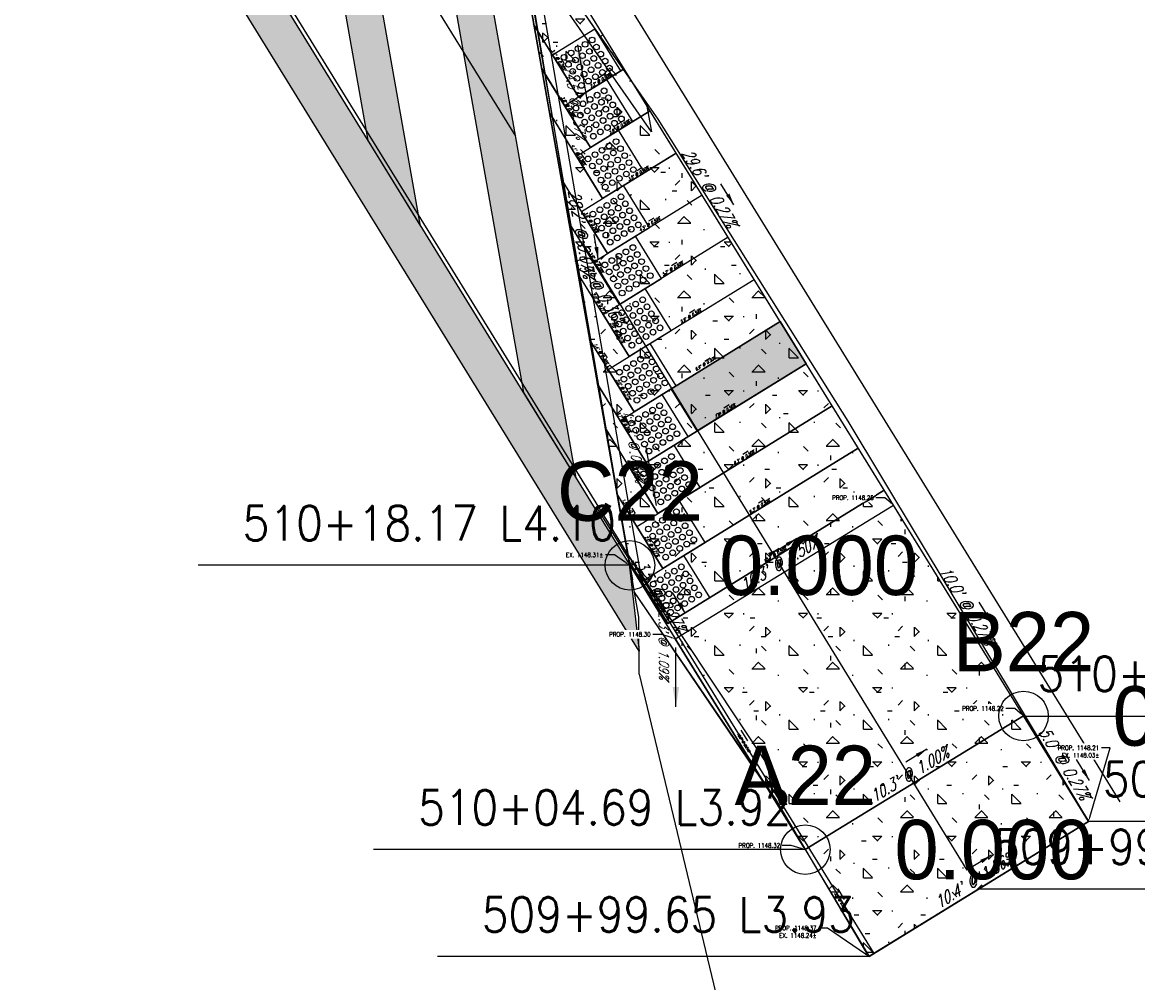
# Model space of a CAD drawing. Extents: x 167754 to 212748, y 396132 to 454338.
# Tile 18 of 147: x 180212 to 180257, y 414818 to 414857. Entities that reach past the tile are written whole.
import ezdxf
from ezdxf import colors
from ezdxf.entities.mleader import LeaderData, LeaderLine
from ezdxf.enums import TextEntityAlignment as Align
from ezdxf.math import Vec2, Vec3

# ---------------------------------------------------------------- set-up
doc = ezdxf.new("R2010")
doc.units = 0
doc.header["$MEASUREMENT"] = 0
doc.layers.get('0').update_dxf_attribs({"linetype": 'CONTINUOUS'})
for name, color, linetype, plot in [('0_3DP_MAT', 181, 'CONTINUOUS', False), ('0_EX. 3DP', 31, 'CONTINUOUS', False), ('0_QUANTITIES_PAVEMENT REMOVED', 130, 'CONTINUOUS', False)]:
    doc.layers.add(name, color=color, linetype=linetype, plot=plot)
for name, color, linetype in [('0_JLD_PR_3DP', 40, 'CONTINUOUS'), ('0_PNTS', 1, 'CONTINUOUS'), ('L141', 7, 'CONTINUOUS'), ('L148', 7, 'CONTINUOUS'), ('PNTDESC', 3, 'CONTINUOUS'), ('PNTELEV', 5, 'CONTINUOUS'), ('PNTNO', 7, 'CONTINUOUS'), ('POLYLINE_LABEL_CORRECTION_2', 7, 'CONTINUOUS'), ('PV_P_CURB_RAMP', 3, 'CONTINUOUS'), ('PV_P_CURB_RAMP_DOMES', 7, 'CONTINUOUS'), ('PV_P_CURB_RAMP_HATCH', 3, 'CONTINUOUS'), ('PV_P_GRADE_BREAKS', 3, 'CONTINUOUS'), ('SC_SCRATCH-6', 6, 'CONTINUOUS')]:
    doc.layers.add(name, color=color, linetype=linetype)
doc.styles.add('PTXT', font='TXT')
doc.styles.add('romans', font='romans.shx', dxfattribs={"width": 0.75, "oblique": 22.5})
doc.styles.get("Standard").update_dxf_attribs({"font": 'romans.shx', "width": 0.9})
doc.dimstyles.new('4P', dxfattribs={"dimscale": 4, "dimtxt": 0.14, "dimasz": 0.14, "dimexe": 0.05, "dimexo": 0.05, "dimgap": 0.05, "dimtad": 1, "dimzin": 0, "dimdsep": 46, "dimtxsty": 'romans', "dimcen": 0, "dimdle": 0.1, "dimclrd": 1, "dimclre": 1, "dimclrt": 7, "dimaunit": 1, "dimadec": 4, "dimazin": 0, "dimtfac": 1, "dimtmove": 0, "dimatfit": 2, "dimfxl": 1, "dimtvp": 1, "dimtolj": 1, "dimtzin": 0, "dimarcsym": 0})

# ---------------------------------------------------------------- blocks, each defined once
blk = doc.blocks.new('SPT4')
at = {"color": 0, "linetype": 'Continuous'}
blk.add_circle((0, 0), 0.5, dxfattribs=at)
blk = doc.blocks.new('SRVPNO1')
at = {"layer": 'PNTDESC', "style": 'PTXT'}
blk.add_attdef('DESC2', text='', height=1, dxfattribs=at).set_placement((0, -1.75), align=Align.CENTER)
at = {"layer": 'PNTELEV', "style": 'PTXT'}
blk.add_attdef('ELEV2', (1.5, -0.5), '', height=1, dxfattribs=at)
at = {"layer": 'PNTNO', "style": 'PTXT'}
blk.add_attdef('PT#', text='', height=1, dxfattribs=at).set_placement((0, 0.75), align=Align.CENTER)

msp = doc.modelspace()

# ---------------------------------------------------------------- hatches: boundary and pattern name
at = {"layer": 'L141', "transparency": 33554495}
h = msp.add_hatch(color=256, dxfattribs=at)
h.dxf.hatch_style = 1
h.paths.add_polyline_path([(180228.126, 414848.324), (180223.241, 414875.939), (180221.106, 414879.401), (180225.991, 414851.786)])
h = msp.add_hatch(color=256, dxfattribs=at)
h.dxf.hatch_style = 1
h.paths.add_polyline_path([(180234.409, 414838.138), (180229.525, 414865.751), (180227.39, 414869.213), (180232.275, 414841.598)])
at = {"layer": 'L148', "transparency": 33554495}
h = msp.add_hatch(color=256, dxfattribs=at)
h.dxf.hatch_style = 1
h.paths.add_polyline_path([(180242.643, 414844.467), (180243.693, 414842.764), (180239.292, 414840.05), (180238.242, 414841.752)])

# ---------------------------------------------------------------- linework, layer by layer
at = {"layer": '0_3DP_MAT', "color": 211}
for points in [[(180231.966, 414851.954), (180225.685, 414862.121)], [(180234.504, 414853.546), (180232.687, 414856.493)], [(180233.012, 414854.697), (180234.462, 414852.346)], [(180234.504, 414853.546), (180236.343, 414854.68)], [(180235.47, 414849.442), (180233.329, 414852.913)], [(180234.987, 414851.494), (180237.393, 414852.978)], [(180235.47, 414849.442), (180238.443, 414851.276)], [(180236.151, 414845.162), (180234.104, 414848.481)], [(180236.546, 414843.056), (180234.486, 414846.395)], [(180236.745, 414840.828), (180242.643, 414844.467)], [(180236.745, 414840.828), (180234.94, 414843.753)], [(180237.227, 414838.776), (180243.693, 414842.764)], [(180237.227, 414838.776), (180235.255, 414841.972)], [(180237.709, 414836.724), (180235.571, 414840.191)]]:
    msp.add_lwpolyline(points, dxfattribs=at)
at = {"layer": '0_3DP_MAT', "color": 211, "elevation": 1148.282}
msp.add_lwpolyline([(180236.954, 414830.231), (180241.734, 414810.322)], dxfattribs=at)
at = {"layer": '0_3DP_MAT', "color": 211}
for points in [[(180234.504, 414853.546, 1148.316), (180232.7, 414856.454, 1148.326)], [(180234.987, 414851.494, 1148.314), (180233.013, 414854.693, 1148.325)], [(180236.343, 414854.68, 1148.306), (180234.504, 414853.546, 1148.316)], [(180235.47, 414849.442, 1148.312), (180233.327, 414852.922, 1148.323)], [(180237.394, 414852.976, 1148.3), (180234.987, 414851.494, 1148.314)], [(180238.446, 414851.27, 1148.295), (180235.47, 414849.442, 1148.312)], [(180239.495, 414849.57, 1148.289), (180235.668, 414847.215, 1148.312), (180233.803, 414850.242, 1148.321)], [(180236.151, 414845.162, 1148.309), (180234.121, 414848.453, 1148.32)], [(180240.538, 414847.878, 1148.284), (180236.151, 414845.162, 1148.309)], [(180236.546, 414843.056, 1148.308), (180235.496, 414844.758, 1148.313), (180234.486, 414846.395, 1148.32)], [(180241.6, 414846.158, 1148.278), (180236.546, 414843.056, 1148.308)], [(180242.638, 414844.473, 1148.273), (180236.745, 414840.828, 1148.307)], [(180236.745, 414840.828, 1148.307), (180235.695, 414842.531, 1148.313), (180234.961, 414843.717, 1148.317)], [(180243.694, 414842.762, 1148.267), (180237.227, 414838.776, 1148.305)], [(180237.227, 414838.776, 1148.305), (180235.277, 414841.941, 1148.316)], [(180237.709, 414836.724, 1148.303), (180235.589, 414840.182, 1148.314)]]:
    msp.add_polyline3d(points, dxfattribs=at)
at = {"layer": '0_QUANTITIES_PAVEMENT REMOVED'}
msp.add_lwpolyline([(180231.729, 414861.238), (180237.238, 414853.319), (180237.454, 414852.133), (180231.945, 414860.052)], close=True, dxfattribs=at)
at = {"layer": 'L141'}
for points in [[(180228.126, 414848.324), (180223.241, 414875.939), (180221.106, 414879.401), (180225.991, 414851.786)], [(180234.409, 414838.138), (180229.525, 414865.751), (180227.39, 414869.213), (180232.275, 414841.598)]]:
    msp.add_lwpolyline(points, close=True, dxfattribs=at)
at = {"layer": 'L148'}
msp.add_lwpolyline([(180242.643, 414844.467), (180243.693, 414842.764), (180239.292, 414840.05), (180238.242, 414841.752), (180242.643, 414844.467)], close=True, dxfattribs=at)
at = {"layer": 'PV_P_CURB_RAMP_DOMES'}
for points in [[(180233.454, 414855.248), (180235.156, 414856.298)], [(180233.454, 414855.248), (180235.156, 414856.298)], [(180236.206, 414854.596), (180235.156, 414856.298)], [(180234.504, 414853.546), (180233.454, 414855.248)], [(180233.454, 414855.248), (180234.504, 414853.546)], [(180233.937, 414853.197), (180235.64, 414854.247)], [(180233.937, 414853.197), (180235.64, 414854.247)], [(180234.504, 414853.546), (180236.206, 414854.596)], [(180236.69, 414852.544), (180235.64, 414854.247)], [(180234.987, 414851.494), (180233.937, 414853.197)], [(180233.937, 414853.197), (180234.987, 414851.494)], [(180234.987, 414851.494), (180236.69, 414852.544)], [(180234.42, 414851.144), (180236.122, 414852.194)], [(180234.42, 414851.144), (180236.122, 414852.194)], [(180237.172, 414850.492), (180236.122, 414852.194)], [(180235.47, 414849.442), (180234.42, 414851.144)], [(180234.42, 414851.144), (180235.47, 414849.442)], [(180235.47, 414849.442), (180237.172, 414850.492)], [(180234.618, 414848.917), (180236.321, 414849.967)], [(180234.618, 414848.917), (180236.321, 414849.967)], [(180237.371, 414848.265), (180236.321, 414849.967)], [(180235.668, 414847.215), (180234.618, 414848.917)], [(180234.618, 414848.917), (180235.668, 414847.215)], [(180235.101, 414846.865), (180236.803, 414847.915)], [(180235.101, 414846.865), (180236.803, 414847.915)], [(180235.668, 414847.215), (180237.371, 414848.265)], [(180237.853, 414846.212), (180236.803, 414847.915)], [(180236.151, 414845.162), (180235.101, 414846.865)], [(180235.101, 414846.865), (180236.151, 414845.162)], [(180236.151, 414845.162), (180237.853, 414846.212)], [(180235.496, 414844.758), (180237.198, 414845.808)], [(180235.496, 414844.758), (180237.198, 414845.808)], [(180238.248, 414844.106), (180237.198, 414845.808)], [(180236.546, 414843.056), (180235.496, 414844.758)], [(180235.496, 414844.758), (180236.546, 414843.056)], [(180236.546, 414843.056), (180238.248, 414844.106)], [(180235.695, 414842.531), (180237.397, 414843.581)], [(180235.695, 414842.531), (180237.397, 414843.581)], [(180238.447, 414841.878), (180237.397, 414843.581)], [(180236.745, 414840.828), (180235.695, 414842.531)], [(180235.695, 414842.531), (180236.745, 414840.828)], [(180236.745, 414840.828), (180238.447, 414841.878)], [(180236.177, 414840.478), (180237.879, 414841.528)], [(180236.177, 414840.478), (180237.879, 414841.528)], [(180238.929, 414839.826), (180237.879, 414841.528)], [(180237.227, 414838.776), (180236.177, 414840.478)], [(180236.177, 414840.478), (180237.227, 414838.776)], [(180237.227, 414838.776), (180238.929, 414839.826)], [(180236.659, 414838.426), (180238.361, 414839.476)], [(180236.659, 414838.426), (180238.361, 414839.476)], [(180239.411, 414837.774), (180238.361, 414839.476)], [(180237.709, 414836.724), (180236.659, 414838.426)], [(180236.659, 414838.426), (180237.709, 414836.724)], [(180237.709, 414836.724), (180239.411, 414837.774)], [(180236.858, 414836.199), (180238.56, 414837.249)], [(180236.858, 414836.199), (180238.56, 414837.249)], [(180239.61, 414835.546), (180238.56, 414837.249)], [(180237.908, 414834.496), (180236.858, 414836.199)], [(180236.858, 414836.199), (180237.908, 414834.496)], [(180237.908, 414834.496), (180239.61, 414835.546)], [(180237.057, 414833.971), (180238.759, 414835.021)], [(180237.057, 414833.971), (180238.759, 414835.021)], [(180239.809, 414833.319), (180238.759, 414835.021)], [(180238.107, 414832.269), (180237.057, 414833.971)], [(180237.057, 414833.971), (180238.107, 414832.269)], [(180238.107, 414832.269), (180239.809, 414833.319)]]:
    msp.add_lwpolyline(points, dxfattribs=at)
for centre in [(180234.485, 414855.49), (180234.768, 414855.665), (180235.051, 414855.84), (180235.226, 414855.557), (180233.918, 414855.141), (180234.201, 414855.316), (180234.376, 414855.032), (180234.659, 414855.207), (180234.943, 414855.382), (180235.118, 414855.098), (180235.401, 414855.273), (180235.576, 414854.99), (180234.093, 414854.857), (180234.267, 414854.574), (180234.551, 414854.749), (180234.834, 414854.924), (180235.009, 414854.64), (180235.292, 414854.815), (180235.751, 414854.706), (180234.442, 414854.291), (180234.726, 414854.465), (180234.9, 414854.182), (180235.184, 414854.357), (180235.467, 414854.532), (180234.617, 414854.007), (180235.535, 414853.788), (180234.684, 414853.264), (180234.968, 414853.439), (180235.251, 414853.613), (180235.426, 414853.33), (180235.709, 414853.505), (180235.884, 414853.221), (180234.401, 414853.089), (180234.576, 414852.806), (180234.859, 414852.98), (180235.143, 414853.155), (180235.317, 414852.872), (180235.601, 414853.047), (180235.776, 414852.763), (180236.059, 414852.938), (180234.751, 414852.522), (180235.034, 414852.697), (180235.209, 414852.414), (180235.492, 414852.588), (180235.667, 414852.305), (180235.95, 414852.48), (180236.234, 414852.655), (180234.925, 414852.239), (180235.1, 414851.955), (180235.384, 414852.13), (180235.45, 414851.386), (180235.733, 414851.561), (180236.017, 414851.736), (180236.192, 414851.452), (180234.883, 414851.037), (180235.167, 414851.211), (180235.625, 414851.103), (180235.908, 414851.278), (180236.083, 414850.994), (180236.366, 414851.169), (180235.058, 414850.753), (180235.341, 414850.928), (180235.516, 414850.645), (180235.8, 414850.819), (180235.974, 414850.536), (180236.258, 414850.711), (180236.541, 414850.886), (180236.716, 414850.602), (180235.233, 414850.47), (180235.408, 414850.186), (180235.691, 414850.361), (180235.866, 414850.078), (180236.149, 414850.253), (180236.433, 414850.427), (180235.582, 414849.903), (180235.649, 414849.159), (180235.932, 414849.334), (180236.216, 414849.509), (180236.391, 414849.225), (180235.082, 414848.809), (180235.365, 414848.984), (180235.54, 414848.701), (180235.824, 414848.876), (180236.107, 414849.05), (180236.282, 414848.767), (180236.565, 414848.942), (180235.257, 414848.526), (180235.432, 414848.243), (180235.715, 414848.417), (180235.999, 414848.592), (180236.173, 414848.309), (180236.457, 414848.484), (180236.74, 414848.658), (180236.915, 414848.375), (180235.607, 414847.959), (180235.89, 414848.134), (180236.065, 414847.85), (180236.348, 414848.025), (180236.632, 414848.2), (180235.781, 414847.676), (180236.698, 414847.456), (180235.848, 414846.932), (180236.131, 414847.107), (180236.415, 414847.281), (180236.589, 414846.998), (180236.873, 414847.173), (180237.048, 414846.889), (180235.564, 414846.757), (180235.739, 414846.474), (180236.023, 414846.648), (180236.306, 414846.823), (180236.481, 414846.54), (180236.764, 414846.715), (180236.939, 414846.431), (180237.222, 414846.606), (180235.914, 414846.19), (180236.197, 414846.365), (180236.372, 414846.082), (180236.656, 414846.256), (180237.114, 414846.148), (180237.397, 414846.323), (180236.089, 414845.907), (180236.264, 414845.623), (180236.547, 414845.798), (180236.83, 414845.973), (180236.809, 414845.175), (180237.093, 414845.349), (180235.959, 414844.65), (180236.243, 414844.825), (180236.526, 414845), (180236.701, 414844.716), (180236.984, 414844.891), (180237.268, 414845.066), (180237.443, 414844.783), (180236.134, 414844.367), (180236.417, 414844.542), (180236.592, 414844.258), (180236.876, 414844.433), (180237.159, 414844.608), (180237.334, 414844.324), (180237.617, 414844.499), (180237.792, 414844.216), (180236.309, 414844.083), (180236.484, 414843.8), (180236.767, 414843.975), (180237.051, 414844.149), (180237.225, 414843.866), (180237.509, 414844.041), (180236.658, 414843.516), (180236.942, 414843.691), (180237.008, 414842.947), (180237.292, 414843.122), (180237.467, 414842.839), (180236.158, 414842.423), (180236.441, 414842.598), (180236.725, 414842.773), (180236.9, 414842.489), (180237.183, 414842.664), (180237.358, 414842.381), (180237.641, 414842.555), (180236.333, 414842.139), (180236.616, 414842.314), (180236.791, 414842.031), (180237.075, 414842.206), (180237.533, 414842.097), (180237.816, 414842.272), (180237.991, 414841.989), (180236.508, 414841.856), (180236.683, 414841.573), (180236.966, 414841.747), (180237.249, 414841.922), (180237.424, 414841.639), (180237.708, 414841.814), (180236.857, 414841.289), (180237.141, 414841.464), (180237.774, 414841.07), (180237.207, 414840.72), (180237.491, 414840.895), (180237.665, 414840.612), (180237.949, 414840.786), (180236.64, 414840.371), (180236.924, 414840.545), (180237.099, 414840.262), (180237.382, 414840.437), (180237.557, 414840.153), (180237.84, 414840.328), (180238.124, 414840.503), (180238.299, 414840.22), (180236.815, 414840.087), (180236.99, 414839.804), (180237.273, 414839.979), (180237.448, 414839.695), (180237.732, 414839.87), (180238.015, 414840.045), (180238.19, 414839.761), (180238.473, 414839.936), (180237.165, 414839.52), (180237.34, 414839.237), (180237.623, 414839.412), (180237.907, 414839.586), (180237.973, 414838.843), (180238.256, 414839.017), (180237.406, 414838.493), (180237.69, 414838.668), (180237.864, 414838.384), (180238.148, 414838.559), (180238.431, 414838.734), (180238.606, 414838.451), (180237.123, 414838.318), (180237.297, 414838.035), (180237.581, 414838.21), (180237.756, 414837.926), (180238.039, 414838.101), (180238.323, 414838.276), (180238.497, 414837.992), (180238.781, 414838.167), (180238.956, 414837.884), (180237.472, 414837.751), (180237.647, 414837.468), (180237.931, 414837.643), (180238.214, 414837.818), (180238.389, 414837.534), (180238.672, 414837.709), (180237.822, 414837.184), (180238.105, 414837.359), (180238.172, 414836.615), (180238.455, 414836.79), (180237.322, 414836.091), (180237.605, 414836.266), (180237.888, 414836.441), (180238.063, 414836.157), (180238.347, 414836.332), (180238.63, 414836.507), (180238.805, 414836.223), (180237.496, 414835.808), (180237.78, 414835.982), (180237.955, 414835.699), (180238.238, 414835.874), (180238.521, 414836.049), (180238.696, 414835.765), (180238.98, 414835.94), (180239.155, 414835.657), (180237.671, 414835.524), (180237.846, 414835.241), (180238.129, 414835.415), (180238.413, 414835.59), (180238.588, 414835.307), (180238.871, 414835.482), (180238.021, 414834.957), (180238.304, 414835.132), (180238.371, 414834.388), (180238.654, 414834.563), (180238.829, 414834.28), (180237.52, 414833.864), (180237.804, 414834.039), (180238.087, 414834.213), (180238.262, 414833.93), (180238.546, 414834.105), (180238.72, 414833.821), (180239.004, 414833.996), (180237.695, 414833.58), (180237.979, 414833.755), (180238.153, 414833.472), (180238.437, 414833.647), (180238.895, 414833.538), (180239.179, 414833.713), (180239.353, 414833.429), (180237.87, 414833.297), (180238.045, 414833.013), (180238.328, 414833.188), (180238.612, 414833.363), (180238.787, 414833.08), (180239.07, 414833.255), (180238.22, 414832.73), (180238.503, 414832.905)]:
    msp.add_circle(centre, 0.115, dxfattribs=at)
at = {"layer": 'PV_P_GRADE_BREAKS', "elevation": 1147.995}
msp.add_lwpolyline([(180243.658, 414823.143), (180252.467, 414828.54)], dxfattribs=at)

# ---------------------------------------------------------------- texts
at = {"layer": '0_3DP_MAT', "color": 211, "style": 'romans', "oblique": 22.5, "width": 0.75}
for s, height, rotation, p in [("3.4' @ 0.28%", 0.12, 301.8178, (180233.636, 414855.021, 861.241)), ("2.2' @ 0.50%", 0.12, 31.6647, (180235.402, 414854.147)), ("3.8' @ 0.28%", 0.12, 301.6903, (180234.034, 414853.115, 861.24)), ("2.8' @ 0.50%", 0.12, 31.6158, (180236.17, 414852.269, 861.23)), ("4.1' @ 0.28%", 0.12, 301.6201, (180234.448, 414851.175)), ("29.6' @ 0.27%", 0.48, 301.6677, (180239.58, 414849.737)), ("3.5' @ 0.50%", 0.12, 31.5623, (180236.936, 414850.392)), ("28.2' @ 0.07%", 0.48, 279.9929, (180234.39, 414847.956)), ("3.6' @ 0.28%", 0.12, 301.6456, (180234.967, 414848.453)), ("4.5' @ 0.50%", 0.12, 31.6144, (180237.399, 414848.347)), ("1.9' @ 0.36%", 0.48, 301.6677, (180235.127, 414845.66)), ("3.9' @ 0.28%", 0.12, 301.6765, (180235.17, 414846.829, 861.236)), ("5.2' @ 0.50%", 0.12, 31.7579, (180238.323, 414846.554, 861.222)), ("2.0' @ 0.27%", 0.12, 301.6677, (180235.282, 414845.18, 861.237)), ("5.9' @ 0.50%", 0.12, 31.5413, (180239.052, 414844.641, 861.22)), ("2.0' @ 0.27%", 0.12, 301.6677, (180236.018, 414843.999, 861.255)), ("1.4' @ 0.30%", 0.12, 301.723, (180235.362, 414843.145, 861.236)), ("6.9' @ 0.50%", 0.12, 31.735, (180239.65, 414842.717)), ("2.0' @ 0.27%", 0.12, 301.6677, (180236.254, 414841.7)), ("3.7' @ 0.28%", 0.12, 301.6397, (180236.286, 414840.38, 861.233)), ("7.6' @ 0.50%", 0.12, 31.6506, (180240.439, 414840.804)), ("8.3' @ 0.50%", 0.12, 31.6652, (180241.205, 414838.927, 861.212)), ("4.1' @ 0.28%", 0.12, 301.5118, (180236.691, 414838.453)), ("1.5' @ 0.30%", 0.12, 301.409, (180236.496, 414836.868, 861.233)), ("9.3' @ 0.50%", 0.12, 31.6112, (180241.832, 414836.958, 861.209)), ("2.0' @ 0.27%", 0.12, 301.6677, (180237.417, 414835.368)), ("10.3' @ 0.50%", 0.48, 31.4957, (180242.729, 414834.489)), ("10.3' @ 0.50%", 0.12, 31.6996, (180242.453, 414834.998)), ("10.0' @ 0.27%", 0.48, 301.6677, (180249.978, 414832.88)), ("2.0' @ 0.27%", 0.12, 301.6677, (180237.616, 414833.141)), ("10.4' @ 1.56%", 0.48, 31.6677, (180250.583, 414821.692))]:
    msp.add_text(s, height=height, rotation=rotation, dxfattribs=at).set_placement(p, align=Align.CENTER)
at = {"layer": '0_3DP_MAT', "style": 'romans', "oblique": 22.5, "width": 0.75}
msp.add_text("10.3' @ 1.00%", height=0.48, rotation=31.4957, dxfattribs=at).set_placement((180247.979, 414825.978), align=Align.CENTER)
at = {"layer": '0_EX. 3DP', "style": 'romans', "oblique": 22.5, "width": 0.75}
for s, rotation, p in [("14.5' @ 0.37%", 279.5285, (180234.173, 414853.28)), ("13.7' @ 0.44%", 279.938, (180236.552, 414839.402)), ("2.3' @ 1.09%", 270.2735, (180237.748, 414831.387))]:
    msp.add_text(s, height=0.4, rotation=rotation, dxfattribs=at).set_placement(p, align=Align.CENTER)
at = {"layer": 'POLYLINE_LABEL_CORRECTION_2', "style": 'romans', "oblique": 22.5, "width": 0.75}
for s, rotation, p in [("10.0' @ 0.24%", 301.6677, (180241.119, 414827.451)), ("5.0' @ 0.99%", 300.7884, (180245.032, 414821.033))]:
    msp.add_text(s, height=0.1, rotation=rotation, dxfattribs=at).set_placement(p, align=Align.CENTER)
at = {"layer": 'SC_SCRATCH-6', "width": 0.9}
for s, p in [('510+18.17 L4.10', (180236.007, 414836.326)), ('510+04.69 L3.92', (180243.089, 414824.846))]:
    msp.add_text(s, height=1.4, dxfattribs=at).set_placement(p, align=Align.MIDDLE_RIGHT)
for s, p in [('510+04.80 R6.41', (180253.036, 414830.238)), ('509+99.73 R1.28', (180251.237, 414823.253))]:
    msp.add_text(s, height=1.4, dxfattribs=at).set_placement(p, align=Align.MIDDLE_LEFT)

# ---------------------------------------------------------------- leaders
at = {"layer": '0_3DP_MAT', "color": 211}
for points, override in [([(180233.939, 414854.88, 861.241), (180233.807, 414855.093, 861.241)], {"dimscale": 5, "dimtxt": 0.12, "dimasz": 0.01, "dimdec": 2}), ([(180235.54, 414854.447), (180235.328, 414854.316)], {"dimscale": 5, "dimtxt": 0.12, "dimasz": 0.01, "dimdec": 2}), ([(180234.336, 414852.973, 861.24), (180234.205, 414853.186, 861.24)], {"dimscale": 5, "dimtxt": 0.12, "dimasz": 0.01, "dimdec": 2}), ([(180236.308, 414852.569, 861.23), (180236.095, 414852.438, 861.23)], {"dimscale": 5, "dimtxt": 0.12, "dimasz": 0.01, "dimdec": 2}), ([(180234.753, 414851.029), (180234.621, 414851.242)], {"dimscale": 5, "dimtxt": 0.12, "dimasz": 0.01, "dimdec": 2}), ([(180237.078, 414850.694), (180236.865, 414850.563)], {"dimscale": 5, "dimtxt": 0.12, "dimasz": 0.01, "dimdec": 2}), ([(180240.779, 414849.186), (180240.254, 414850.037)], {"dimscale": 20, "dimtxt": 0.12, "dimasz": 0.024, "dimdec": 2}), ([(180235.269, 414848.311), (180235.138, 414848.524)], {"dimscale": 5, "dimtxt": 0.12, "dimasz": 0.01, "dimdec": 2}), ([(180237.545, 414848.651), (180237.332, 414848.52)], {"dimscale": 5, "dimtxt": 0.12, "dimasz": 0.01, "dimdec": 2}), ([(180235.301, 414847), (180235.127, 414847.985)], {"dimscale": 20, "dimtxt": 0.12, "dimasz": 0.024, "dimdec": 2}), ([(180235.472, 414846.687, 861.236), (180235.341, 414846.9, 861.236)], {"dimscale": 5, "dimtxt": 0.12, "dimasz": 0.01, "dimdec": 2}), ([(180238.465, 414846.857, 861.222), (180238.252, 414846.725, 861.222)], {"dimscale": 5, "dimtxt": 0.12, "dimasz": 0.01, "dimdec": 2}), ([(180235.33, 414845.45, 861.237), (180235.199, 414845.663, 861.237)], {"dimscale": 5, "dimtxt": 0.12, "dimasz": 0.01, "dimdec": 2}), ([(180239.194, 414844.943, 861.22), (180238.981, 414844.812, 861.22)], {"dimscale": 5, "dimtxt": 0.12, "dimasz": 0.01, "dimdec": 2}), ([(180236.066, 414844.27, 861.255), (180235.935, 414844.483, 861.255)], {"dimscale": 5, "dimtxt": 0.12, "dimasz": 0.01, "dimdec": 2}), ([(180235.668, 414842.998, 861.236), (180235.536, 414843.211, 861.236)], {"dimscale": 5, "dimtxt": 0.12, "dimasz": 0.01, "dimdec": 2}), ([(180239.817, 414842.987, -1148.286), (180239.605, 414842.855, -1148.286)], {"dimscale": 5, "dimtxt": 0.12, "dimasz": 0.01, "dimdec": 2}), ([(180236.553, 414841.563), (180236.422, 414841.775)], {"dimscale": 5, "dimtxt": 0.12, "dimasz": 0.01, "dimdec": 2}), ([(180240.584, 414841.108), (180240.371, 414840.977)], {"dimscale": 5, "dimtxt": 0.12, "dimasz": 0.01, "dimdec": 2}), ([(180236.588, 414840.238, 861.233), (180236.457, 414840.45, 861.233)], {"dimscale": 20, "dimtxt": 0.12, "dimasz": 0.024, "dimdec": 2}), ([(180241.347, 414839.229, 861.212), (180241.134, 414839.098, 861.212)], {"dimscale": 5, "dimtxt": 0.12, "dimasz": 0.01, "dimdec": 2}), ([(180236.995, 414838.308), (180236.864, 414838.521)], {"dimscale": 5, "dimtxt": 0.12, "dimasz": 0.01, "dimdec": 2}), ([(180241.975, 414837.261, 861.209), (180241.762, 414837.13, 861.209)], {"dimscale": 5, "dimtxt": 0.12, "dimasz": 0.01, "dimdec": 2}), ([(180236.801, 414836.72, 861.233), (180236.671, 414836.933, 861.233)], {"dimscale": 5, "dimtxt": 0.12, "dimasz": 0.01, "dimdec": 2}), ([(180237.717, 414835.231), (180237.586, 414835.443)], {"dimscale": 5, "dimtxt": 0.12, "dimasz": 0.01, "dimdec": 2}), ([(180242.6, 414835.304), (180242.388, 414835.172)], {"dimscale": 20, "dimtxt": 0.12, "dimasz": 0.024, "dimdec": 2}), ([(180243.321, 414835.71), (180242.468, 414835.187)], {"dimscale": 20, "dimtxt": 0.12, "dimasz": 0.024, "dimdec": 2}), ([(180237.141, 414834.259, 861.234), (180237.01, 414834.472, 861.234)], {"dimscale": 5, "dimtxt": 0.12, "dimasz": 0.01, "dimdec": 2}), ([(180238.823, 414832.681), (180238.298, 414833.532)], {"dimscale": 20, "dimtxt": 0.12, "dimasz": 0.024, "dimdec": 2}), ([(180237.916, 414833.003), (180237.785, 414833.216)], {"dimscale": 5, "dimtxt": 0.12, "dimasz": 0.01, "dimdec": 2}), ([(180251.2, 414832.292), (180250.675, 414833.143)], {"dimscale": 20, "dimtxt": 0.12, "dimasz": 0.024, "dimdec": 2}), ([(180251.171, 414822.914), (180250.32, 414822.389)], {"dimscale": 20, "dimtxt": 0.12, "dimasz": 0.024, "dimdec": 2})]:
    msp.add_leader(points, dimstyle='4P', override=override, dxfattribs=at)
at = {"layer": '0_3DP_MAT'}
msp.add_leader([(180248.571, 414827.199), (180247.718, 414826.676)], dimstyle='4P', override={"dimscale": 20, "dimtxt": 0.12, "dimasz": 0.024, "dimdec": 2}, dxfattribs=at)
ml = msp.add_multileader_mtext('Standard', dxfattribs=at)
ml.set_content('EX. 1148.31±', color=256)
ml.set_leader_properties()
ml.build(insert=Vec2(0, 0))
ml.multileader.update_dxf_attribs({"dogleg_length": 0.36, "arrow_head_size": 0.18})
ctx = ml.context
ctx.base_point, ctx.char_height, ctx.arrow_head_size, ctx.landing_gap_size, ctx.plane_origin = Vec3(180233.728, 414835.045, 1147.995), 0.18, 0.18, 0.09, Vec3(180220.474, 414843.823, 1147.995)
ctx.text_align_type = 2
notes = []
notes.append((ctx, [(1, (1, 1, 0), (180235.949, 414835.045, 1147.995), (-1, 0), 0.36, [(0, [(180236.553, 414834.631, 1147.995)], 0, [])])]))
ctx.mtext.insert, ctx.mtext.alignment, ctx.mtext.flow_direction = Vec3(180235.499, 414835.135, 1147.995), 3, 5
ctx.mtext.has_bg_fill, ctx.mtext.bg_color, ctx.mtext.bg_scale_factor, ctx.mtext.bg_transparency, ctx.mtext.use_window_bg_color = 1, -1027028792, 1.5, 0, 1
ml = msp.add_multileader_mtext('Standard', dxfattribs=at)
ml.set_content('PROP. 1148.37\\PEX. 1148.24±', color=256)
ml.set_leader_properties()
ml.build(insert=Vec2(0, 0))
ml.multileader.update_dxf_attribs({"dogleg_length": 0.36, "arrow_head_size": 0.18})
ctx = ml.context
ctx.base_point, ctx.char_height, ctx.arrow_head_size, ctx.landing_gap_size, ctx.plane_origin = Vec3(180242.175, 414819.976, 1147.995), 0.18, 0.18, 0.09, Vec3(180227.546, 414833.05, 1147.995)
ctx.text_align_type = 2
notes.append((ctx, [(1, (1, 1, 0), (180244.559, 414819.976, 1147.995), (-1, 0), 0.36, [(0, [(180246.234, 414818.821, 1147.995)], 0, [])])]))
ctx.mtext.insert, ctx.mtext.alignment, ctx.mtext.flow_direction = Vec3(180244.109, 414820.066, 1147.995), 3, 5
ctx.mtext.has_bg_fill, ctx.mtext.bg_color, ctx.mtext.bg_scale_factor, ctx.mtext.bg_transparency, ctx.mtext.use_window_bg_color = 1, -1027028792, 1.5, 0, 1
at = {"layer": '0_EX. 3DP'}
for points in [[(180234.462, 414855.642), (180234.859, 414853.275)], [(180237.653, 414837.038), (180237.239, 414839.402)], [(180238.437, 414828.907), (180238.425, 414831.307)]]:
    msp.add_leader(points, dimstyle='4P', override={"dimscale": 20, "dimtxt": 0.12, "dimasz": 0.04, "dimdec": 2}, dxfattribs=at)
at = {"layer": 'POLYLINE_LABEL_CORRECTION_2'}
for points in [[(180241.058, 414827.967), (180241.321, 414827.541)], [(180244.977, 414821.554), (180245.233, 414821.124)]]:
    msp.add_leader(points, dimstyle='4P', override={"dimscale": 5, "dimtxt": 0.12, "dimasz": 0.02, "dimdec": 2}, dxfattribs=at)
at = {"layer": 'SC_SCRATCH-6', "has_arrowhead": 0}
msp.add_leader([(180250.667, 414821.555), (180250.677, 414821.553), (180268.337, 414821.553)], dimstyle='4P', override={"dimscale": 20, "dimasz": 0.1}, dxfattribs=at)
for ctx, leaders in notes:
    for number, flags, end, landing, length, lines in leaders:
        leader = LeaderData()
        leader.index, (leader.has_last_leader_line, leader.has_dogleg_vector, leader.attachment_direction) = number, flags
        leader.last_leader_point, leader.dogleg_vector, leader.dogleg_length = Vec3(end), Vec3(landing), length
        for number, points, colour, breaks in lines:
            line = LeaderLine()
            line.index, line.vertices, line.color, line.breaks = number, Vec3.list(points), colors.encode_raw_color(colour), breaks
            leader.lines.append(line)
        ctx.leaders.append(leader)

# ---------------------------------------------------------------- next in the draw order: hatches: boundary and pattern name
at = {"layer": 'L141', "transparency": 33554495}
h = msp.add_hatch(color=256, dxfattribs=at)
h.dxf.hatch_style = 1
h.paths.add_polyline_path([(180197.519, 414897.944), (180236.547, 414834.673), (180236.95, 414831.162), (180198.076, 414894.183)])
h.paths.add_polyline_path([(180194.074, 414923.224), (180231.661, 414862.288), (180231.262, 414863.825), (180230.35, 414867.279), (180193.588, 414926.869)])
at = {"layer": 'PV_P_CURB_RAMP_HATCH', "transparency": 33554495}
h = msp.add_hatch(dxfattribs=at)
h.set_pattern_fill('CONCRE', color=256, scale=3, pattern_type=2)
h.set_pattern_definition([(0, (0, 0), (3, 3), [0.375, -2.625]), (90, (0, 0), (-3, 3), [0.375, -2.625]), (135, (0.375, 0), (-2.999999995, 2e-16), [0.5303301, -3.7123107]), (0, (0.375, 1.6875), (3, 3), [0.375, -2.625]), (45, (0.5625, 1.5), (0, 2.999999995), [0.2651649, -3.9774756]), (135, (0.5625, 1.5), (-2.999999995, 2e-16), [0.2651649, -3.9774756]), (0, (1.5, 2.4375), (3, 3), [0.5303301, -2.4696699]), (45, (1.5, 2.4375), (0, 2.999999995), [0.375, -3.8676408]), (135, (2.0303, 2.4375), (-2.999999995, 2e-16), [0.375, -3.8676408]), (90, (2.0625, 0.75), (-3, 3), [0.375, -2.625]), (45, (2.0625, 0.75), (0, 2.999999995), [0.2651649, -3.9774756]), (135, (2.25, 0.9375), (-2.999999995, 2e-16), [0.2651649, -3.9774756]), (0, (0.375, 0.75), (3, 3), [0.1875, -2.5125]), (0, (2.625, 1.5), (3, 3), [0.1875, -2.5125]), (90, (1.6875, 1.875), (-3, 3), [0.1875, -2.5125]), (135, (2.0625, 0.1875), (-2.999999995, 2e-16), [0.2651649, -3.9774756]), (135, (0.75, 2.25), (-2.999999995, 2e-16), [0.2651649, -3.9774756]), (45, (1.4062, 0.9844), (0, 2.999999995), [0.2651649, -3.9774756]), (90, (1.0312, 0.375), (-3, 3), [0.046875, -2.953125]), (90, (1.172, 1.6406), (-3, 3), [0.046875, -2.953125]), (90, (2.578, 2.1562), (-3, 3), [0.046875, -2.953125]), (90, (2.625, 0.5625), (-3, 3), [0.046875, -2.953125])])
h.paths.add_polyline_path([(180236.577, 414834.624), (180243.658, 414823.143), (180246.234, 414818.821), (180255.092, 414824.285), (180252.467, 414828.54), (180231.67, 414862.255)])

# ---------------------------------------------------------------- next in the draw order: linework, layer by layer
at = {"layer": '0_3DP_MAT', "color": 211}
for points in [[(180256.377, 414825.077), (180184.862, 414941.016)], [(180246.444, 414818.951), (180174.929, 414934.89)], [(180231.661, 414862.288), (180236.547, 414834.673)], [(180237.908, 414834.496), (180236.043, 414837.52)], [(180246.234, 414818.821), (180255.092, 414824.285)]]:
    msp.add_lwpolyline(points, dxfattribs=at)
at = {"layer": '0_3DP_MAT', "elevation": 1147.995}
msp.add_lwpolyline([(180234.73, 414847.53), (180250.186, 414822.312)], dxfattribs=at)
at = {"layer": '0_3DP_MAT', "color": 211}
for points in [[(180236.68, 414834.038, 1148.31), (180231.67, 414862.255, 1148.33)], [(180237.908, 414834.496, 1148.302), (180236.858, 414836.199, 1148.308), (180236.066, 414837.496, 1148.312)], [(180238.107, 414832.269, 1148.302), (180237.057, 414833.971, 1148.307), (180236.546, 414834.798, 1148.317)]]:
    msp.add_polyline3d(points, dxfattribs=at)
at = {"layer": '0_EX. 3DP'}
msp.add_polyline3d([(180236.954, 414830.231, 1148.282), (180236.943, 414832.535, 1148.307), (180234.585, 414845.993, 1148.367), (180232.183, 414860.303, 1148.313), (180228.516, 414874.259, 1148.452)], dxfattribs=at)
at = {"layer": '0_PNTS'}
msp.add_point((180236.577, 414834.624), dxfattribs=at)
at = {"layer": '0_QUANTITIES_PAVEMENT REMOVED'}
for points, elevation in [([(180237.708, 414852.644), (180245.378, 414840.44), (180255.092, 414824.285), (180246.224, 414818.823), (180242.463, 414825.178), (180236.767, 414833.537), (180232.064, 414860.757), (180237.238, 414853.319)], 1147.995), ([(180236.767, 414833.537), (180236.506, 414835.031), (180242.112, 414826.582), (180242.34, 414825.327)], 1148.248)]:
    msp.add_lwpolyline(points, close=True, dxfattribs=dict(at, elevation=elevation))
at = {"layer": 'L141'}
msp.add_lwpolyline([(180197.519, 414897.944), (180236.547, 414834.673), (180236.95, 414831.162), (180198.076, 414894.183)], close=True, dxfattribs=at)
at = {"layer": 'PV_P_CURB_RAMP', "elevation": 1147.995}
for points in [[(180236.577, 414834.624), (180243.658, 414823.143), (180246.234, 414818.821), (180255.092, 414824.285), (180252.467, 414828.54), (180231.67, 414862.255), (180236.577, 414834.624)], [(180231.67, 414862.255), (180236.68, 414834.038)], [(180232.383, 414861.099), (180237.087, 414833.797)]]:
    msp.add_lwpolyline(points, dxfattribs=at)
at = {"layer": 'PV_P_CURB_RAMP_DOMES', "elevation": -1147.995}
msp.add_lwpolyline([(180236.508, 414834.935), (180235.246, 414836.953)], dxfattribs=at)
at = {"layer": 'PV_P_GRADE_BREAKS', "elevation": 1147.995}
msp.add_lwpolyline([(180246.234, 414818.821), (180255.092, 414824.285)], dxfattribs=at)

# ---------------------------------------------------------------- next in the draw order: block references
at = {"layer": '0_PNTS', "xscale": 2, "yscale": 2, "zscale": 2}
msp.add_blockref('SPT4', (180236.577, 414834.624), dxfattribs=at)

# ---------------------------------------------------------------- next in the draw order: texts
at = {"layer": '0_3DP_MAT', "color": 211, "style": 'romans', "oblique": 22.5, "width": 0.75}
msp.add_text("1.0' @ 1.00%", height=0.12, rotation=301.6833, dxfattribs=at).set_placement((180236.836, 414834.406, 861.234), align=Align.CENTER)
at = {"layer": 'SC_SCRATCH-6', "width": 0.9}
msp.add_text('509+99.65 L3.93', height=1.4, dxfattribs=at).set_placement((180245.664, 414820.523), align=Align.MIDDLE_RIGHT)

# ---------------------------------------------------------------- next in the draw order: leaders
at = {"layer": 'SC_SCRATCH-6', "has_arrowhead": 0}
for points in [[(180236.577, 414834.624), (180236.567, 414834.626), (180219.147, 414834.626)], [(180246.234, 414818.821), (180246.224, 414818.823), (180228.804, 414818.823)]]:
    msp.add_leader(points, dimstyle='4P', override={"dimscale": 20, "dimasz": 0.1}, dxfattribs=at)

# ---------------------------------------------------------------- next in the draw order: leaders
at = {"layer": '0_3DP_MAT'}
ml = msp.add_multileader_mtext('Standard', dxfattribs=at)
ml.set_content('PROP. 1148.25', color=256)
ml.set_leader_properties()
ml.build(insert=Vec2(0, 0))
ml.multileader.update_dxf_attribs({"dogleg_length": 0.36, "arrow_head_size": 0.18})
ctx = ml.context
ctx.base_point, ctx.char_height, ctx.arrow_head_size, ctx.landing_gap_size, ctx.plane_origin = Vec3(180244.485, 414837.354, 1147.995), 0.18, 0.18, 0.09, Vec3(180231.011, 414846.837, 1147.995)
ctx.text_align_type = 2
notes = []
notes.append((ctx, [(1, (1, 1, 0), (180246.869, 414837.354, 1147.995), (-1, 0), 0.36, [(0, [(180247.217, 414837.051, 1147.995)], 0, [])])]))
ctx.mtext.insert, ctx.mtext.alignment, ctx.mtext.flow_direction = Vec3(180246.419, 414837.444, 1147.995), 3, 5
ctx.mtext.has_bg_fill, ctx.mtext.bg_color, ctx.mtext.bg_scale_factor, ctx.mtext.bg_transparency, ctx.mtext.use_window_bg_color = 1, -1027028792, 1.5, 0, 1
ml = msp.add_multileader_mtext('Standard', dxfattribs=at)
ml.set_content('PROP. 1148.30', color=256)
ml.set_leader_properties()
ml.build(insert=Vec2(0, 0))
ml.multileader.update_dxf_attribs({"dogleg_length": 0.36, "arrow_head_size": 0.18})
ctx = ml.context
ctx.base_point, ctx.char_height, ctx.arrow_head_size, ctx.landing_gap_size, ctx.plane_origin = Vec3(180235.481, 414831.837, 1147.919), 0.18, 0.18, 0.09, Vec3(180222.008, 414841.32, 1147.919)
ctx.text_align_type = 2
notes.append((ctx, [(1, (1, 1, 0), (180237.865, 414831.837, 1147.919), (-1, 0), 0.36, [(0, [(180238.408, 414831.655, 1147.919)], 0, [])])]))
ctx.mtext.insert, ctx.mtext.alignment, ctx.mtext.flow_direction = Vec3(180237.415, 414831.927, 1147.919), 3, 5
ctx.mtext.has_bg_fill, ctx.mtext.bg_color, ctx.mtext.bg_scale_factor, ctx.mtext.bg_transparency, ctx.mtext.use_window_bg_color = 1, -1027028792, 1.5, 0, 1
ml = msp.add_multileader_mtext('Standard', dxfattribs=at)
ml.set_content('PROP. 1148.22', color=256)
ml.set_leader_properties()
ml.build(insert=Vec2(0, 0))
ml.multileader.update_dxf_attribs({"dogleg_length": 0.36, "arrow_head_size": 0.18})
ctx = ml.context
ctx.base_point, ctx.char_height, ctx.arrow_head_size, ctx.landing_gap_size, ctx.plane_origin = Vec3(180249.735, 414828.843, 1147.995), 0.18, 0.18, 0.09, Vec3(180236.261, 414838.326, 1147.995)
ctx.text_align_type = 2
notes.append((ctx, [(1, (1, 1, 0), (180252.118, 414828.843, 1147.995), (-1, 0), 0.36, [(0, [(180252.467, 414828.54, 1147.995)], 0, [])])]))
ctx.mtext.insert, ctx.mtext.alignment, ctx.mtext.flow_direction = Vec3(180251.668, 414828.933, 1147.995), 3, 5
ctx.mtext.has_bg_fill, ctx.mtext.bg_color, ctx.mtext.bg_scale_factor, ctx.mtext.bg_transparency, ctx.mtext.use_window_bg_color = 1, -1027028792, 1.5, 0, 1
ml = msp.add_multileader_mtext('Standard', dxfattribs=at)
ml.set_content('PROP. 1148.21\\PEX. 1148.03±', color=256)
ml.set_leader_properties()
ml.build(insert=Vec2(0, 0))
ml.multileader.update_dxf_attribs({"dogleg_length": 0.36, "arrow_head_size": 0.18})
ctx = ml.context
ctx.base_point, ctx.char_height, ctx.arrow_head_size, ctx.landing_gap_size, ctx.plane_origin = Vec3(180253.634, 414827.253, 1147.995), 0.18, 0.18, 0.09, Vec3(180236.403, 414838.513, 1147.995)
ctx.text_align_type = 2
notes.append((ctx, [(1, (1, 1, 0), (180255.971, 414827.253, 1147.995), (-1, 0), 0.36, [(0, [(180255.092, 414824.285, 1147.995)], 0, [])])]))
ctx.mtext.insert, ctx.mtext.alignment, ctx.mtext.flow_direction = Vec3(180255.521, 414827.343, 1147.995), 3, 5
ctx.mtext.has_bg_fill, ctx.mtext.bg_color, ctx.mtext.bg_scale_factor, ctx.mtext.bg_transparency, ctx.mtext.use_window_bg_color = 1, -1027028792, 1.5, 0, 1
ml = msp.add_multileader_mtext('Standard', dxfattribs=at)
ml.set_content('PROP. 1148.32', color=256)
ml.set_leader_properties()
ml.build(insert=Vec2(0, 0))
ml.multileader.update_dxf_attribs({"dogleg_length": 0.36, "arrow_head_size": 0.18})
ctx = ml.context
ctx.base_point, ctx.char_height, ctx.arrow_head_size, ctx.landing_gap_size, ctx.plane_origin = Vec3(180240.706, 414823.311, 1147.995), 0.18, 0.18, 0.09, Vec3(180227.232, 414832.794, 1147.995)
ctx.text_align_type = 2
notes.append((ctx, [(1, (1, 1, 0), (180243.089, 414823.311, 1147.995), (-1, 0), 0.36, [(0, [(180243.658, 414823.143, 1147.995)], 0, [])])]))
ctx.mtext.insert, ctx.mtext.alignment, ctx.mtext.flow_direction = Vec3(180242.639, 414823.401, 1147.995), 3, 5
ctx.mtext.has_bg_fill, ctx.mtext.bg_color, ctx.mtext.bg_scale_factor, ctx.mtext.bg_transparency, ctx.mtext.use_window_bg_color = 1, -1027028792, 1.5, 0, 1
for ctx, leaders in notes:
    for number, flags, end, landing, length, lines in leaders:
        leader = LeaderData()
        leader.index, (leader.has_last_leader_line, leader.has_dogleg_vector, leader.attachment_direction) = number, flags
        leader.last_leader_point, leader.dogleg_vector, leader.dogleg_length = Vec3(end), Vec3(landing), length
        for number, points, colour, breaks in lines:
            line = LeaderLine()
            line.index, line.vertices, line.color, line.breaks = number, Vec3.list(points), colors.encode_raw_color(colour), breaks
            leader.lines.append(line)
        ctx.leaders.append(leader)

# ---------------------------------------------------------------- next in the draw order: linework, layer by layer
at = {"layer": '0_3DP_MAT', "color": 211}
for points in [[(180237.709, 414836.724), (180244.743, 414841.062)], [(180237.908, 414834.496), (180245.793, 414839.36)], [(180238.107, 414832.269), (180246.843, 414837.658)]]:
    msp.add_lwpolyline(points, dxfattribs=at)
for points in [[(180255.1, 414824.29, 1148.207), (180252.467, 414828.54, 1148.221), (180247.217, 414837.051, 1148.249), (180231.67, 414862.255, 1148.33)], [(180244.743, 414841.062, 1148.262), (180237.709, 414836.724, 1148.303)], [(180245.797, 414839.352, 1148.256), (180237.908, 414834.496, 1148.302)], [(180246.84, 414837.663, 1148.251), (180238.107, 414832.269, 1148.302)], [(180238.408, 414831.655, 1148.3), (180247.217, 414837.051, 1148.249)], [(180236.547, 414834.673, 1148.31), (180238.408, 414831.655, 1148.3)], [(180246.234, 414818.821, 1148.37), (180255.1, 414824.29, 1148.207)]]:
    msp.add_polyline3d(points, dxfattribs=at)
at = {"layer": '0_JLD_PR_3DP'}
for points in [[(180252.467, 414828.54, 1148.221), (180243.658, 414823.143, 1148.325), (180238.408, 414831.655, 1148.3)], [(180243.658, 414823.143, 1148.32), (180246.234, 414818.821, 1148.37)]]:
    msp.add_polyline3d(points, dxfattribs=at)
at = {"layer": '0_PNTS'}
for p in [(180252.467, 414828.54), (180243.658, 414823.143)]:
    msp.add_point(p, dxfattribs=at)
at = {"layer": 'PV_P_GRADE_BREAKS', "elevation": 1148.01}
msp.add_lwpolyline([(180238.408, 414831.655), (180247.217, 414837.051)], dxfattribs=at)

# ---------------------------------------------------------------- next in the draw order: block references
at = {"layer": '0_PNTS', "xscale": 2.4, "yscale": 2.4, "zscale": 2.4}
for p, values in [((180236.577, 414834.624), {'PT#': 'C22', 'ELEV2': '0.000'}), ((180252.467, 414828.54), {'PT#': 'B22', 'ELEV2': '0.000'}), ((180243.658, 414823.143), {'PT#': 'A22', 'ELEV2': '0.000'})]:
    msp.add_blockref('SRVPNO1', p, dxfattribs=at).add_auto_attribs(values)
at = {"layer": '0_PNTS', "xscale": 2, "yscale": 2, "zscale": 2}
for p in [(180252.467, 414828.54), (180243.658, 414823.143)]:
    msp.add_blockref('SPT4', p, dxfattribs=at)

# ---------------------------------------------------------------- next in the draw order: texts
at = {"layer": '0_3DP_MAT', "color": 211, "style": 'romans', "oblique": 22.5, "width": 0.75}
for s, rotation, p in [("3.5' @ 0.27%", 301.6677, (180237.614, 414833.248)), ("5.0' @ 0.27%", 301.7823, (180253.919, 414826.499))]:
    msp.add_text(s, height=0.48, rotation=rotation, dxfattribs=at).set_placement(p, align=Align.CENTER)
at = {"layer": 'SC_SCRATCH-6', "width": 0.9}
msp.add_text('509+99.80 R6.49', height=1.4, dxfattribs=at).set_placement((180255.67, 414825.987), align=Align.MIDDLE_LEFT)

# ---------------------------------------------------------------- next in the draw order: leaders
at = {"layer": '0_3DP_MAT', "color": 211}
msp.add_leader([(180255.13, 414825.935), (180254.603, 414826.785)], dimstyle='4P', override={"dimscale": 20, "dimtxt": 0.12, "dimasz": 0.024, "dimdec": 2}, dxfattribs=at)
at = {"layer": 'SC_SCRATCH-6', "has_arrowhead": 0}
for points in [[(180252.467, 414828.54), (180252.476, 414828.538), (180269.776, 414828.538)], [(180255.1, 414824.29), (180255.11, 414824.287), (180272.71, 414824.287)], [(180243.658, 414823.143), (180243.649, 414823.146), (180226.229, 414823.146)]]:
    msp.add_leader(points, dimstyle='4P', override={"dimscale": 20, "dimasz": 0.1}, dxfattribs=at)

doc.saveas('drawing.dxf')
